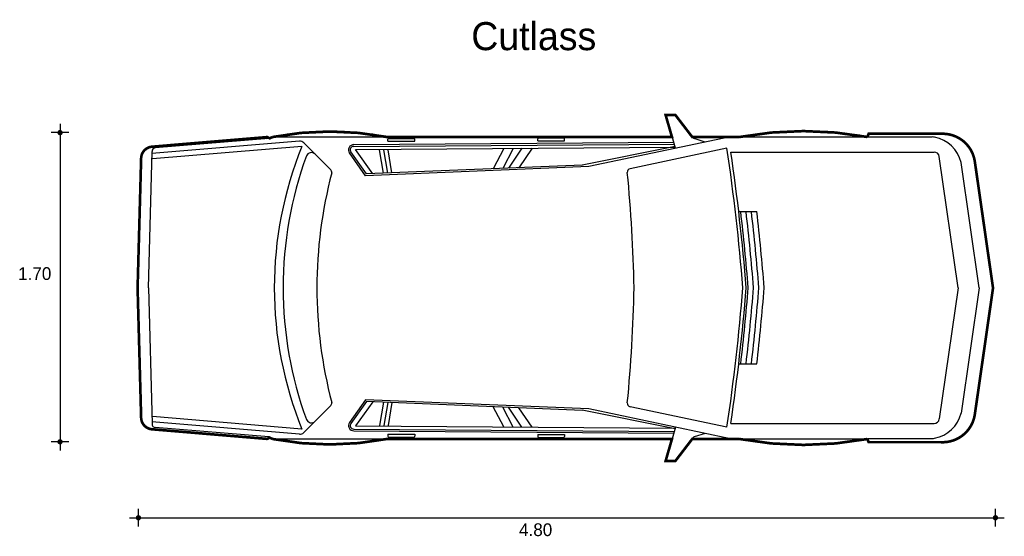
# Model space of a CAD drawing. Extents: x 3.33 to 8.89, y 4.18 to 7.09.
import ezdxf

# ---------------------------------------------------------------- set-up
doc = ezdxf.new("R2010")
doc.units = 0
doc.header["$MEASUREMENT"] = 0
for name, color, linetype in [('BORDE', 2, 'CONTINUOUS'), ('COTAS', 6, 'CONTINUOUS'), ('DIBUJO', 5, 'CONTINUOUS'), ('TEXTO', 4, 'CONTINUOUS')]:
    doc.layers.add(name, color=color, linetype=linetype)

msp = doc.modelspace()

# ---------------------------------------------------------------- linework, layer by layer
at = {"layer": 'BORDE', "const_width": 0.015}
msp.add_lwpolyline([(7.0302, 4.6008), (7.1257, 4.7253), (7.3938, 4.7253, 0.092345), (8.1156, 4.7253), (8.1227, 4.7075), (8.5302, 4.7075, 0.381381), (8.722, 4.859), (8.8256, 5.5783), (8.722, 6.2976, 0.381381), (8.5302, 6.4492), (8.1227, 6.4492), (8.1156, 6.4313, 0.092345), (7.3938, 6.4313), (7.1257, 6.4313), (7.0302, 6.5559), (6.9752, 6.5559), (7.0113, 6.4313), (5.3996, 6.4313, 0.09574), (4.7552, 6.4313), (4.7324, 6.4214), (4.7324, 6.4214, 0.414214), (4.7216, 6.4305), (4.0732, 6.3763, 0.390712), (4.0116, 6.3095), (3.9916, 5.5783), (4.0116, 4.8471, 0.390712), (4.0732, 4.7803), (4.7216, 4.7261, 0.414214), (4.7324, 4.7353), (4.7324, 4.7353), (4.7552, 4.7253, 0.09574), (5.3996, 4.7253), (7.0113, 4.7253), (6.9752, 4.6008)], format="xyb", close=True, dxfattribs=at)
at = {"layer": 'COTAS'}
for p, q in [((3.6034, 6.4558), (3.5034, 6.4558)), ((3.5534, 6.5058), (3.5534, 4.6596)), ((3.6034, 4.7096), (3.5034, 4.7096)), ((3.9963, 4.2306), (3.9963, 4.3306)), ((8.8393, 4.2306), (8.8393, 4.3306)), ((3.9463, 4.2806), (8.8893, 4.2806))]:
    msp.add_line(p, q, dxfattribs=at)
at = {"layer": 'COTAS', "const_width": 0.015}
for points in [[(3.5459, 6.4558, 1), (3.5609, 6.4558, 1)], [(3.5459, 4.7096, 1), (3.5609, 4.7096, 1)], [(3.9888, 4.2806, 1), (4.0038, 4.2806, 1)], [(8.8318, 4.2806, 1), (8.8468, 4.2806, 1)]]:
    msp.add_lwpolyline(points, format="xyb", close=True, dxfattribs=at)
at = {"layer": 'DIBUJO'}
for p, q in [((7.0318, 6.3674), (6.9768, 6.5574)), ((7.0318, 6.5574), (6.9768, 6.5574)), ((7.1273, 6.4328), (7.0318, 6.5574)), ((4.9065, 6.4072), (4.0729, 6.3375)), ((4.7232, 6.432), (4.0748, 6.3778)), ((4.734, 6.4229), (4.0916, 6.3692)), ((4.7188, 6.4317), (4.7188, 6.4314)), ((4.7188, 6.4197), (4.7188, 6.4197)), ((4.734, 6.4229), (4.7568, 6.4328)), ((4.734, 6.4229), (4.734, 6.4229)), ((4.7568, 6.4328), (7.0129, 6.4328)), ((5.4065, 6.4074), (5.4065, 6.4183)), ((5.4065, 6.4074), (5.5576, 6.4074)), ((5.4115, 6.4233), (5.5526, 6.4233)), ((5.5576, 6.4074), (5.5576, 6.4183)), ((6.2527, 6.4097), (6.2527, 6.4206)), ((6.2527, 6.4097), (6.4038, 6.4097)), ((6.2577, 6.4256), (6.3988, 6.4256)), ((6.4038, 6.4097), (6.4038, 6.4206)), ((7.3417, 6.4328), (6.5422, 6.264)), ((7.1273, 6.4328), (8.1172, 6.4328)), ((7.198, 6.4025), (7.1372, 6.4222)), ((8.1172, 6.4328), (8.1243, 6.4507)), ((8.118, 6.4316), (8.482, 6.4316)), ((8.1243, 6.4507), (8.5318, 6.4507)), ((4.0532, 5.5798), (4.0732, 6.3492)), ((4.9206, 6.3783), (4.0754, 6.3076)), ((5.0829, 6.2458), (4.9302, 6.3985)), ((5.2848, 6.2226), (5.1968, 6.3465)), ((5.3202, 6.224), (5.2236, 6.3601)), ((5.381, 6.2265), (5.3592, 6.3586)), ((5.4051, 6.2275), (5.3835, 6.3583)), ((5.429, 6.2285), (5.4076, 6.358)), ((6.0609, 6.3664), (6.0009, 6.2518)), ((6.1141, 6.3668), (6.0551, 6.2541)), ((6.1637, 6.3672), (6.0871, 6.2554)), ((6.221, 6.3676), (6.1457, 6.2578)), ((7.029, 6.377), (6.5035, 6.2723)), ((7.3222, 6.3674), (6.7747, 6.2518)), ((7.344, 6.3463), (8.4923, 6.3463)), ((3.9932, 5.5798), (4.0132, 6.311)), ((5.2798, 6.2123), (5.1887, 6.3408)), ((8.6287, 5.5798), (8.522, 6.3206)), ((8.7468, 5.5798), (8.6449, 6.2878)), ((8.8272, 5.5798), (8.7235, 6.2992)), ((6.5422, 6.264), (5.2798, 6.2123)), ((6.5051, 6.2725), (5.2848, 6.2226)), ((7.3886, 6.0097), (7.4907, 6.0097)), ((3.9932, 5.5798), (4.0132, 4.8486)), ((4.0532, 5.5798), (4.0732, 4.8104)), ((8.6287, 5.5798), (8.522, 4.8391)), ((8.7468, 5.5798), (8.6449, 4.8718)), ((8.8272, 5.5798), (8.7235, 4.8605)), ((7.3886, 5.1499), (7.4907, 5.1499)), ((5.0829, 4.9139), (4.9302, 4.7612)), ((5.2798, 4.9473), (5.1887, 4.8189)), ((5.2848, 4.9371), (5.1968, 4.8131)), ((5.3202, 4.9357), (5.2236, 4.7995)), ((6.5422, 4.8957), (5.2798, 4.9473)), ((6.5051, 4.8872), (5.2848, 4.9371)), ((5.381, 4.9332), (5.3592, 4.8011)), ((5.4051, 4.9322), (5.3835, 4.8014)), ((5.429, 4.9312), (5.4076, 4.8016)), ((6.0609, 4.7932), (6.0009, 4.9078)), ((6.1141, 4.7928), (6.0551, 4.9056)), ((6.1637, 4.7925), (6.0871, 4.9043)), ((6.221, 4.792), (6.1457, 4.9019)), ((7.3222, 4.7923), (6.7747, 4.9079)), ((4.9206, 4.7814), (4.0754, 4.8521)), ((7.029, 4.7826), (6.5035, 4.8874)), ((7.3417, 4.7268), (6.5422, 4.8957)), ((4.9065, 4.7525), (4.0729, 4.8222)), ((4.734, 4.7368), (4.0916, 4.7905)), ((7.0318, 4.7923), (6.9768, 4.6023)), ((7.344, 4.8134), (8.4923, 4.8134)), ((4.7232, 4.7276), (4.0748, 4.7818)), ((4.7188, 4.74), (4.7188, 4.74)), ((4.734, 4.7368), (4.734, 4.7368)), ((4.734, 4.7368), (4.7568, 4.7268)), ((5.4065, 4.7523), (5.5576, 4.7523)), ((5.4065, 4.7523), (5.4065, 4.7414)), ((5.4115, 4.7364), (5.5526, 4.7364)), ((5.5576, 4.7523), (5.5576, 4.7414)), ((6.2527, 4.75), (6.2527, 4.7391)), ((6.2527, 4.75), (6.4038, 4.75)), ((6.2577, 4.7341), (6.3988, 4.7341)), ((6.4038, 4.75), (6.4038, 4.7391)), ((7.198, 4.7572), (7.1372, 4.7374)), ((4.7188, 4.728), (4.7188, 4.7283)), ((4.7568, 4.7268), (7.0129, 4.7268)), ((7.1273, 4.7268), (7.0318, 4.6023)), ((7.1273, 4.7268), (8.1172, 4.7268)), ((8.1172, 4.7268), (8.1243, 4.709)), ((8.118, 4.7281), (8.482, 4.7281)), ((8.1243, 4.709), (8.5318, 4.709)), ((7.0318, 4.6023), (6.9768, 4.6023))]:
    msp.add_line(p, q, dxfattribs=at)
at = {"layer": 'DIBUJO', "color": 5}
for p, q in [((5.2129, 6.3879), (7.0222, 6.4015)), ((5.213, 6.3779), (7.025, 6.3915)), ((5.2236, 6.3601), (7.0299, 6.3737)), ((5.2236, 4.7995), (7.0299, 4.786)), ((5.2129, 4.7717), (7.0222, 4.7581)), ((5.213, 4.7817), (7.025, 4.7681))]:
    msp.add_line(p, q, dxfattribs=at)
at = {"layer": 'DIBUJO'}
for centre, radius, start, end in [((5.079, 4.7655), 1.6982, 79.0623, 100.9377), ((7.7563, 4.4954), 1.9707, 79.448, 100.552), ((4.724, 6.4221), 0.01, 4.6353, 94.6353), ((4.909, 6.3773), 0.03, 45, 94.779), ((5.4115, 6.4183), 0.005, 90, 180), ((5.5526, 6.4183), 0.005, 0, 90), ((6.2577, 6.4206), 0.005, 90, 180), ((6.3988, 6.4206), 0.005, 0, 90), ((7.1418, 6.4365), 0.015, 180, 252.0173), ((8.482, 6.3816), 0.05, 74.3096, 90), ((8.4622, 6.2452), 0.1875, 13.1454, 79.7811), ((8.5428, 6.2675), 0.1835, 9.9367, 93.4402), ((4.0802, 6.311), 0.067, 94.6353, 180), ((4.0932, 6.3492), 0.02, 94.6353, 180), ((6.8785, 5.5798), 2.1145, 157.8148, 202.1852), ((5.2131, 6.3581), 0.03, 89.3456, 215.3574), ((5.2131, 6.3581), 0.02, 89.3456, 215.3574), ((-4.0385, 4.6702), 11.4867, 4.54206, 8.49672), ((-4.0198, 4.6702), 11.4867, 4.54206, 8.39043), ((8.4923, 6.3163), 0.03, 8.1973, 90), ((6.9852, 5.5798), 2.1711, 159.9525, 200.0475), ((4.9734, 6.3128), 0.03, 45, 157.9807), ((5.0688, 6.2316), 0.02, 350.7908, 45), ((6.7789, 6.2322), 0.02, 101.9258, 185.7182), ((7.5617, 5.5798), 2.5568, 165.3044, 194.6956), ((-1.1209, 5.4412), 7.9193, 1.00336, 5.71818), ((-4.0385, 4.6702), 11.5167, 4.53021, 6.67937), ((-4.0385, 4.6702), 11.5467, 4.51841, 6.66193), ((-4.0385, 4.6702), 11.5767, 4.50668, 6.64459), ((-4.0385, 4.6702), 11.6067, 4.495, 6.62734), ((-1.1209, 5.7185), 7.9193, 354.28182, 358.99664), ((-4.0385, 6.4895), 11.4867, 351.50328, 355.45794), ((-4.0198, 6.4895), 11.4867, 351.60957, 355.45794), ((-4.0385, 6.4895), 11.5167, 353.32063, 355.46979), ((-4.0385, 6.4895), 11.5467, 353.33807, 355.48159), ((-4.0385, 6.4895), 11.5767, 353.35541, 355.49332), ((-4.0385, 6.4895), 11.6067, 353.37266, 355.505), ((5.0688, 4.928), 0.02, 315, 9.2092), ((6.7789, 4.9275), 0.02, 174.2818, 258.0742), ((4.0802, 4.8486), 0.067, 180, 265.3647), ((8.4622, 4.9145), 0.1875, 280.2189, 346.8546), ((8.5428, 4.8922), 0.1835, 266.5598, 350.0633), ((4.0932, 4.8104), 0.02, 180, 265.3647), ((4.9734, 4.8468), 0.03, 202.0193, 315), ((5.2131, 4.8015), 0.03, 144.6426, 270.6544), ((5.2131, 4.8015), 0.02, 144.6426, 270.6544), ((8.4923, 4.8434), 0.03, 270, 351.8027), ((4.724, 4.7376), 0.01, 265.3647, 355.3647), ((4.909, 4.7824), 0.03, 265.221, 315), ((5.4115, 4.7414), 0.005, 180, 270), ((5.5526, 4.7414), 0.005, 270, 0), ((6.2577, 4.7391), 0.005, 180, 270), ((6.3988, 4.7391), 0.005, 270, 0), ((7.1418, 4.7232), 0.015, 107.9827, 180), ((8.482, 4.7781), 0.05, 270, 285.6904), ((5.079, 6.3942), 1.6982, 259.0623, 280.9377), ((7.7563, 6.6643), 1.9707, 259.448, 280.552)]:
    msp.add_arc(centre, radius, start, end, dxfattribs=at)

# ---------------------------------------------------------------- texts
at = {"layer": 'COTAS'}
for s, p in [('1.70', (3.3167, 5.6237)), ('4.80', (6.1474, 4.1771))]:
    msp.add_text(s, height=0.072, dxfattribs=at).set_placement(p)
at = {"layer": 'TEXTO'}
msp.add_text('Cutlass', height=0.15843, dxfattribs=at).set_placement((5.8772, 6.9216))

doc.saveas('drawing.dxf')
